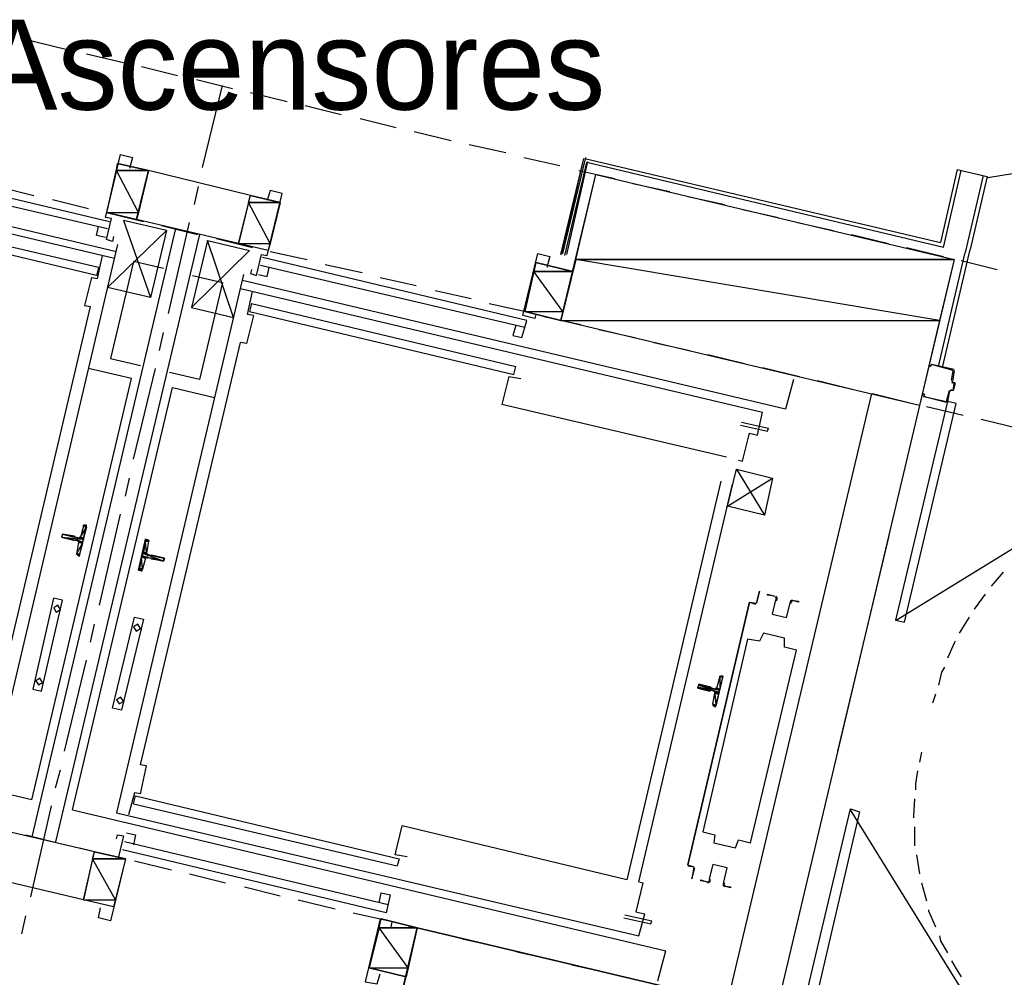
# Model space of a CAD drawing. Header units: feet. Extents: x -79 to 198, y -22 to 181.
# Tile 171 of 256: x 80 to 94, y 109 to 121. Entities that reach past the tile are written whole.
import ezdxf
from ezdxf.enums import TextEntityAlignment as Align

# ---------------------------------------------------------------- set-up
doc = ezdxf.new("R2010")
doc.units = ezdxf.units.FT
for name, color, linetype in [('A-LINEA', 7, 'CONTINUOUS'), ('A-LINEA-FINA', 9, 'CONTINUOUS'), ('A-MURO-CONCRETO', 8, 'CONTINUOUS'), ('A-NOMBRE-ESPACIO', 2, 'CONTINUOUS')]:
    doc.layers.add(name, color=color, linetype=linetype)

msp = doc.modelspace()

# ---------------------------------------------------------------- linework, layer by layer
at = {"layer": 'A-LINEA'}
for p, q in [((80.5333, 121.0978), (81.0267, 120.9778)), ((81.2667, 120.9244), (81.76, 120.8044)), ((82, 120.7511), (82.48, 120.6311)), ((82.7333, 120.5778), (83.2133, 120.4578)), ((82.8133, 119.4044), (83.08, 120.4978)), ((83.4533, 120.4044), (83.9467, 120.2844)), ((84.1867, 120.2311), (84.6667, 120.1111)), ((84.92, 120.0578), (85.4, 119.9378)), ((74.4133, 120.0044), (81.6667, 118.2844)), ((81.64, 118.1911), (74.6667, 119.8444)), ((85.64, 119.8844), (86.1333, 119.7644)), ((86.3733, 119.7111), (86.8667, 119.6044)), ((93.3023, 119.2716), (95.5646, 119.6422)), ((78.04, 119.5244), (81.5733, 118.6844)), ((87.1067, 119.5378), (87.5867, 119.4311)), ((87.6, 118.2444), (87.9067, 119.5244)), ((87.6133, 118.2444), (87.9067, 119.5244)), ((87.6267, 118.2578), (87.9333, 119.5378)), ((87.92, 119.5244), (92.6667, 118.4044)), ((78.0133, 119.4178), (81.5467, 118.5911)), ((81.68, 119.4578), (81.5333, 118.8044)), ((82.0933, 119.3644), (81.68, 119.4578)), ((87.6533, 118.2311), (87.9467, 119.4711)), ((87.6533, 118.2311), (87.9467, 119.4711)), ((87.68, 118.2444), (87.96, 119.4844)), ((92.7067, 118.3378), (87.9467, 119.4711)), ((92.8933, 119.3778), (92.6667, 118.4044)), ((92.8933, 119.3778), (93.2933, 119.2844)), ((81.9333, 118.7111), (82.0933, 119.3644)), ((83.4533, 119.0311), (82.0933, 119.3644)), ((87.84, 119.3644), (88.32, 119.2578)), ((92.7067, 118.3378), (92.9467, 119.3644)), ((93.24, 119.2978), (93, 118.2711)), ((93.2933, 119.2844), (93.0667, 118.3111)), ((80.08, 119.1511), (80.56, 119.0311)), ((82.7067, 118.9111), (82.76, 119.1511)), ((88.56, 119.1911), (89.0533, 119.0844)), ((83.2933, 118.3911), (83.4533, 119.0311)), ((83.8533, 118.9378), (83.4533, 119.0311)), ((89.2933, 119.0178), (89.7867, 118.9111)), ((81.4267, 118.0711), (77.8933, 118.8978)), ((80.8133, 118.9778), (81.2933, 118.8578)), ((81.4, 117.9644), (77.8667, 118.8044)), ((81.9333, 118.7111), (81.5333, 118.8044)), ((81.5333, 118.8044), (82.0267, 118.6844)), ((90.0267, 118.8444), (90.5067, 118.7378)), ((82.4533, 118.5911), (80.5333, 110.4711)), ((83.2933, 118.3911), (81.9333, 118.7111)), ((82.2667, 118.6311), (82.7467, 118.5111)), ((82.36, 117.4578), (82.64, 118.6711)), ((90.76, 118.6711), (91.24, 118.5644)), ((82.7733, 118.5111), (80.8533, 110.4044)), ((82.3333, 118.5644), (82.12, 117.6711)), ((83, 118.4578), (83.48, 118.3378)), ((91.48, 118.5111), (91.9733, 118.3911)), ((81.68, 118.3778), (79.9867, 111.1911)), ((82.88, 118.4311), (82.6667, 117.5378)), ((83.6933, 118.2978), (83.2933, 118.3911)), ((92.2133, 118.3378), (92.7067, 118.2178)), ((81.4133, 117.9244), (81.48, 118.2311)), ((87.1467, 117.3644), (83.6133, 118.2044)), ((83.72, 118.2844), (84.2133, 118.1778)), ((92.64, 116.7511), (93, 118.2711)), ((92.64, 116.7511), (93, 118.2711)), ((92.6933, 116.7378), (93.0667, 118.3111)), ((92.6933, 116.7378), (93.0667, 118.3111)), ((81.4267, 118.0711), (81.4, 117.9644)), ((87.12, 117.2711), (83.5867, 118.0978)), ((84.4533, 118.1111), (84.9467, 118.0044)), ((87.2667, 118.1378), (87.12, 117.4844)), ((92.9467, 118.1644), (93.4267, 118.0444)), ((81.3333, 117.9378), (81.24, 117.5644)), ((81.3333, 117.9378), (81.4133, 117.9244)), ((83.36, 117.9778), (81.6667, 110.7911)), ((85.1867, 117.9378), (85.6667, 117.8311)), ((82.12, 117.6711), (81.5467, 117.8044)), ((90.6, 116.1778), (83.3467, 117.8978)), ((83.32, 117.7911), (90.2933, 116.1378)), ((83.4133, 117.4444), (83.48, 117.7511)), ((85.92, 117.7644), (86.4, 117.6578)), ((79.9867, 111.9111), (81.32, 117.5511)), ((81.24, 117.5644), (81.32, 117.5511)), ((82.6667, 117.5378), (83.2267, 117.4044)), ((83.4667, 117.5911), (83.44, 117.4844)), ((83.4667, 117.5911), (87, 116.7511)), ((86.64, 117.5911), (87.1333, 117.4844)), ((83.4933, 117.4311), (83.4, 117.0578)), ((83.4933, 117.4311), (83.4133, 117.4444)), ((83.44, 117.4844), (86.9733, 116.6444)), ((87.3733, 117.4178), (87.8667, 117.3111)), ((87, 117.2978), (86.96, 117.1644)), ((82.24, 116.9644), (82.2933, 117.2044)), ((88.1067, 117.2444), (88.5867, 117.1378)), ((81.9867, 111.4311), (83.32, 117.0711)), ((83.4, 117.0578), (83.32, 117.0711)), ((88.84, 117.0711), (89.32, 116.9644)), ((89.56, 116.9111), (90.0533, 116.7911)), ((86.9733, 116.6444), (87, 116.7511)), ((81.8667, 116.5911), (81.2933, 116.7244)), ((81.8933, 115.5111), (82.1867, 116.7244)), ((86.9067, 116.6178), (86.8133, 116.2444)), ((86.9067, 116.6178), (87.0667, 116.5911)), ((90.2933, 116.7378), (90.7867, 116.6178)), ((92.84, 116.6978), (92.84, 116.6978)), ((80.5333, 110.9644), (81.8667, 116.5911)), ((90.7067, 116.5778), (90.6, 116.1778)), ((91.0267, 116.5644), (91.5067, 116.4444)), ((92.8139, 116.549), (92.8287, 116.525)), ((92.8267, 116.5378), (92.8667, 116.5378)), ((92.8533, 116.5244), (92.8533, 116.5244)), ((81.08, 110.8311), (82.4133, 116.4711)), ((82.4133, 116.4711), (82.9733, 116.3378)), ((91.7467, 116.3911), (89.8267, 108.2844)), ((91.76, 116.3911), (92.24, 116.2711)), ((92.7867, 116.4311), (92.76, 116.2844)), ((92.8113, 116.4306), (92.7872, 116.4157)), ((92.8, 116.4178), (92.8, 116.4178)), ((89.8133, 115.5378), (86.8133, 116.2444)), ((92.3867, 116.2311), (90.4667, 108.1244)), ((92.7467, 116.2844), (92.7467, 116.2844)), ((92.48, 116.2178), (92.9733, 116.0978)), ((90, 115.9644), (90.36, 115.8844)), ((90.0133, 116.0044), (90.3733, 115.9244)), ((93.2133, 116.0444), (93.7067, 115.9244)), ((90.0267, 115.4844), (90.12, 115.8578)), ((90.36, 115.8844), (90.3733, 115.9244)), ((92.0775, 113.3648), (95.6926, 115.5856)), ((89.9733, 115.4978), (90.0267, 115.4844)), ((89.9467, 115.3778), (90.32, 114.7644)), ((81.7867, 115.0178), (81.84, 115.2578)), ((89.7333, 115.2178), (88.48, 109.8978)), ((88.64, 109.8711), (89.8933, 115.1778)), ((81.44, 113.5644), (81.72, 114.7778)), ((81.2267, 114.6178), (81.1867, 114.4711)), ((81.2513, 114.6306), (81.2276, 114.617)), ((81.1067, 114.4711), (81.1067, 114.4844)), ((81.16, 114.4044), (81.1333, 114.2444)), ((82.0933, 114.4178), (82.0667, 114.2578)), ((82.1064, 114.4079), (82.0913, 114.4306)), ((91.9733, 114.4711), (91.2933, 111.6178)), ((81.1469, 114.241), (81.1621, 114.2183)), ((82.0533, 114.1911), (82.0133, 114.0444)), ((81.9887, 114.0183), (82.0124, 114.0318)), ((93.5067, 114.0044), (93.3467, 113.8178)), ((89.2933, 110.0978), (90.12, 113.6044)), ((90.12, 113.6044), (90.2, 113.5778)), ((93.2667, 113.7111), (93.12, 113.5111)), ((90.12, 113.5911), (90.12, 113.5911)), ((90.12, 113.5911), (90.12, 113.5911)), ((93.0533, 113.4044), (92.92, 113.1911)), ((81.32, 113.0711), (81.3733, 113.3111)), ((80.5333, 110.9644), (72.6133, 112.8311)), ((80.9733, 111.6178), (81.2667, 112.8311)), ((89.68, 112.4578), (89.72, 112.6044)), ((89.7446, 112.6172), (89.7209, 112.6037)), ((89.5867, 112.4178), (89.5867, 112.4178)), ((89.6, 112.4578), (89.6533, 112.4444)), ((89.64, 112.4178), (89.6, 112.4311)), ((89.6, 112.4178), (89.6, 112.4178)), ((89.6133, 112.4711), (89.6133, 112.4711)), ((89.6267, 112.2444), (89.6533, 112.3911)), ((92.6, 112.3778), (92.56, 112.2578)), ((89.6403, 112.2277), (89.6554, 112.205)), ((92.4133, 111.6044), (92.3867, 111.4711)), ((80.8533, 111.1244), (80.92, 111.3644)), ((81.9067, 111.0578), (81.8267, 110.7644)), ((81.8933, 110.9111), (81.92, 111.0178)), ((81.9867, 111.0444), (81.9067, 111.0578)), ((81.92, 111.0178), (85.44, 110.1778)), ((80.52, 109.6711), (80.8, 110.8844)), ((81.8933, 110.9111), (85.4133, 110.0844)), ((81.08, 110.8311), (89, 108.9511)), ((81.6667, 110.7911), (88.64, 109.1511)), ((93.7059, 107.2256), (91.4691, 110.8307)), ((81.3733, 110.2711), (80.0133, 110.5911)), ((88.48, 109.8978), (85.48, 110.6178)), ((92.32, 110.6044), (92.32, 110.3511)), ((80.4533, 110.4978), (80.9333, 110.3778)), ((81.1733, 110.3244), (81.6667, 110.2044)), ((85.2933, 109.5644), (81.7733, 110.4044)), ((81.2267, 109.6311), (81.3733, 110.2711)), ((81.7867, 110.1778), (81.3733, 110.2711)), ((81.7867, 110.1778), (81.6267, 109.5378)), ((85.2667, 109.4578), (81.7467, 110.2978)), ((85.44, 110.1778), (85.4133, 110.0844)), ((92.3467, 110.2311), (92.3867, 109.9778)), ((81.9067, 110.1511), (82.4, 110.0311)), ((81.2267, 109.6311), (79.8667, 109.9511)), ((82.64, 109.9778), (83.12, 109.8578)), ((83.3733, 109.8044), (83.8533, 109.6844)), ((92.4133, 109.8578), (92.48, 109.6178)), ((85.1733, 109.5911), (85.2, 109.7244)), ((81.6267, 109.5378), (81.2267, 109.6311)), ((84.0933, 109.6311), (84.5867, 109.5111)), ((80.4, 109.1778), (80.4533, 109.4178)), ((84.8267, 109.4578), (85.3067, 109.3511)), ((88.4533, 109.4311), (88.8133, 109.3511)), ((88.64, 109.1511), (88.72, 109.4444)), ((85.56, 109.2844), (86.04, 109.1778)), ((86.28, 109.1111), (86.7733, 109.0044)), ((87.0133, 108.9378), (87.5067, 108.8311)), ((88.8933, 108.5511), (89, 108.9511)), ((87.7467, 108.7644), (88.2267, 108.6578))]:
    msp.add_line(p, q, dxfattribs=at)
for points in [[(81.6267, 118.4844), (81.6133, 118.4178), (81.5333, 118.4444), (81.6, 118.7244), (81.52, 118.7378), (81.72, 119.5778), (81.88, 119.5378), (81.84, 119.3911)], [(92.3867, 116.2311), (87.6, 117.3644), (88.0667, 119.3111), (92.8533, 118.1778), (92.3867, 116.2311)], [(83.4667, 118.0444), (83.4533, 117.9911), (83.5333, 117.9644), (83.6, 118.2444), (83.68, 118.2311), (83.88, 119.0578), (83.72, 119.0978), (83.68, 118.9644)], [(81.52, 118.4711), (81.4, 118.4978), (81.4267, 118.6178)], [(81.5467, 117.8044), (82.3333, 118.5644), (81.76, 118.6978), (82.12, 117.6711)], [(83.2267, 117.4044), (82.88, 118.4311), (83.44, 118.2978), (82.6667, 117.5378)], [(87.2667, 117.4444), (87.2533, 117.3911), (87.0933, 117.4311), (87.2933, 118.2578), (87.4533, 118.2178), (87.4133, 118.0711)], [(82.2933, 118.0578), (81.8933, 118.1511), (81.5867, 116.8578), (81.9867, 116.7644)], [(83.56, 117.9778), (83.68, 117.9511), (83.7067, 118.0711)], [(87.12, 117.4844), (87.6, 117.3644), (87.76, 118.0178), (87.2667, 118.1378)], [(82.68, 117.9644), (83.08, 117.8711), (82.7733, 116.5778), (82.3733, 116.6711)], [(86.96, 117.1644), (87.08, 117.1378), (87.12, 117.2711), (87.1467, 117.3644)], [(92.8133, 116.5644), (92.84, 116.6978), (92.5467, 116.7778), (92.5333, 116.7511), (92.52, 116.7511), (92.5333, 116.7778)], [(92.8533, 116.7111), (92.5467, 116.7778), (92.5467, 116.7778)], [(92.8533, 116.6978), (92.8267, 116.5511), (92.8267, 116.5511)], [(92.8, 116.4444), (92.84, 116.4311), (92.8533, 116.5244), (92.8267, 116.5378)], [(92.8667, 116.5244), (92.84, 116.4311), (92.84, 116.4311), (92.8, 116.4311)], [(92.4267, 116.3644), (92.44, 116.3911), (92.4533, 116.3778), (92.44, 116.3511), (92.7467, 116.2844), (92.7867, 116.4311)], [(92.76, 116.2844), (92.0667, 113.3644), (92.1867, 113.3378), (92.88, 116.2578), (92.76, 116.2844)], [(92.7467, 116.2711), (92.44, 116.3511), (92.44, 116.3511)], [(90.12, 115.8578), (90.2267, 115.8311), (90.2933, 116.1378)], [(89.8267, 114.8844), (90.4267, 115.2578), (90.32, 114.7644), (89.8267, 114.8844), (89.9467, 115.3778), (90.4267, 115.2578)], [(81.16, 114.2311), (81.1733, 114.2178), (81.2667, 114.6311), (81.2533, 114.6311)], [(81.1067, 114.4844), (80.9467, 114.5111), (80.9333, 114.4711), (81.0933, 114.4311)], [(81.1467, 114.4311), (81.1067, 114.4311), (81.1067, 114.4311)], [(81.16, 114.4578), (81.12, 114.4711), (81.12, 114.4711)], [(81.1728, 114.3932), (81.1704, 114.4083), (81.1579, 114.4172)], [(81.1621, 114.445), (81.1772, 114.4474), (81.1861, 114.4598)], [(81.9867, 114.0311), (81.96, 114.0311), (82.0533, 114.4444), (82.08, 114.4311)], [(82.0805, 114.2557), (82.083, 114.2406), (82.0954, 114.2316)], [(82.0913, 114.2039), (82.0762, 114.2015), (82.0672, 114.189)], [(82.08, 114.2311), (82.1333, 114.2311), (82.1333, 114.2311), (82.1333, 114.2311)], [(82.08, 114.2044), (82.12, 114.1911), (82.12, 114.1911)], [(82.1333, 114.2311), (82.3067, 114.1911), (82.2933, 114.1511), (82.1333, 114.1778), (82.1333, 114.1911)], [(90.12, 113.6044), (90.2133, 113.5911), (90.2533, 113.7511), (90.2133, 113.5911), (90.2133, 113.5911)], [(80.5467, 112.4444), (80.6667, 112.4178), (80.9467, 113.6311), (80.8267, 113.6578), (80.5467, 112.4444)], [(90.12, 113.6044), (89.2933, 110.0978), (89.2933, 110.0978)], [(90.4533, 113.6844), (90.36, 113.6978), (90.36, 113.7111), (90.4533, 113.6844)], [(90.4664, 113.6369), (90.4209, 113.4442), (90.6135, 113.3986), (90.6592, 113.5913)], [(90.4664, 113.6369), (90.4209, 113.4442), (90.6135, 113.3986), (90.6592, 113.5913)], [(90.4706, 113.6342), (90.4797, 113.6543), (90.4648, 113.6705)], [(90.4777, 113.6228), (90.4929, 113.6564), (90.468, 113.6835)], [(90.694, 113.6303), (90.6596, 113.6172), (90.6582, 113.5804)], [(90.6911, 113.6173), (90.6704, 113.6095), (90.6696, 113.5874)], [(90.68, 113.6311), (90.7733, 113.6178), (90.7733, 113.6044), (90.68, 113.6311)], [(80.8626, 113.4724), (80.9187, 113.507), (80.8841, 113.5632), (80.8279, 113.5285), (80.8626, 113.4724)], [(81.7333, 112.1644), (81.6133, 112.1911), (81.9067, 113.4044), (82.0267, 113.3778), (81.7333, 112.1644)], [(81.9293, 113.219), (81.9854, 113.2537), (81.9507, 113.3099), (81.8946, 113.2752), (81.9293, 113.219)], [(90.1333, 110.3911), (90.7467, 112.9644), (90.5867, 113.0044), (90.5867, 113.1244), (90.3067, 113.1911), (90.2533, 113.0844), (90.0933, 113.1111), (89.4933, 110.5378), (89.6533, 110.4978), (89.64, 110.3911), (89.9333, 110.3244), (89.9733, 110.4311), (90.1333, 110.3911)], [(92.8667, 113.0844), (92.8533, 113.0578), (92.76, 112.8578)], [(92.72, 112.7378), (92.68, 112.6711), (92.64, 112.4978)], [(80.6226, 112.499), (80.6787, 112.5337), (80.6441, 112.5899), (80.5879, 112.5552), (80.6226, 112.499)], [(89.7467, 112.6178), (89.76, 112.6178), (89.6667, 112.2178), (89.6533, 112.2178)], [(89.5867, 112.4178), (89.4267, 112.4578), (89.44, 112.5111), (89.6, 112.4711)], [(89.6554, 112.445), (89.6705, 112.4474), (89.6795, 112.4598)], [(81.7026, 112.2457), (81.7587, 112.2804), (81.7241, 112.3365), (81.6679, 112.3019), (81.7026, 112.2457)], [(89.6661, 112.3798), (89.6637, 112.395), (89.6513, 112.4039)], [(81.9867, 111.0444), (82.0667, 111.4178), (81.9867, 111.4311)], [(92.36, 111.3511), (92.3333, 111.1778), (92.3333, 111.0978)], [(92.32, 110.9778), (92.3067, 110.7511), (92.3067, 110.7244)], [(90.7733, 107.9244), (91.4667, 110.8444), (91.5867, 110.8044), (90.9067, 107.8844), (90.7733, 107.9244)], [(85.5467, 110.2044), (85.3867, 110.2311), (85.48, 110.6178)], [(81.6667, 110.4444), (81.68, 110.4978), (81.76, 110.4844), (81.6933, 110.2044), (81.7867, 110.1778), (81.5867, 109.3511), (81.4267, 109.3911), (81.4533, 109.5244)], [(81.8, 110.5244), (81.92, 110.4978), (81.8933, 110.3644)], [(89.2933, 110.0978), (89.3733, 110.0711), (89.3733, 110.0711)], [(89.2933, 110.0844), (89.3733, 110.0711), (89.3467, 109.9111), (89.3867, 110.0578)], [(89.7736, 109.8654), (89.8191, 110.058), (89.6265, 110.1036), (89.5808, 109.911)], [(89.7736, 109.8654), (89.8191, 110.058), (89.6265, 110.1036), (89.5808, 109.911)], [(88.64, 109.8711), (88.6933, 109.8578), (88.6, 109.4711), (88.72, 109.4444)], [(89.5467, 109.8711), (89.4667, 109.8844), (89.4667, 109.8978), (89.5467, 109.8711)], [(89.5593, 109.8586), (89.5937, 109.8717), (89.5951, 109.9085)], [(89.5623, 109.8716), (89.5829, 109.8794), (89.5838, 109.9015)], [(89.7757, 109.8661), (89.7604, 109.8325), (89.7853, 109.8054)], [(89.7733, 109.8178), (89.8667, 109.8044), (89.8667, 109.7911), (89.7733, 109.8178)], [(89.7827, 109.8547), (89.7736, 109.8346), (89.7885, 109.8184)], [(85.2, 109.7244), (85.32, 109.6978), (85.2667, 109.4578)], [(88.44, 109.3911), (88.8, 109.3111), (88.8133, 109.3511)], [(92.5067, 109.4978), (92.5067, 109.4844), (92.6, 109.2711)], [(85.3333, 109.2711), (85.3467, 109.3378), (85.1867, 109.3778), (84.9867, 108.5378), (85.1467, 108.5111), (85.1867, 108.6444)], [(85.04, 108.7244), (85.5333, 108.6044), (85.68, 109.2578), (85.2, 109.3778)], [(90.0133, 106.1778), (90.4667, 108.1244), (85.68, 109.2578), (85.2267, 107.3111), (90.0133, 106.1778)], [(92.6533, 109.1511), (92.6667, 109.0844), (92.76, 108.9244)], [(92.8133, 108.8178), (92.88, 108.7111), (92.9467, 108.6044)]]:
    msp.add_lwpolyline(points, dxfattribs=at)
at = {"layer": 'A-LINEA-FINA'}
for p, q in [((81.2667, 114.6178), (81.2267, 114.6311)), ((81.2667, 114.6178), (81.2267, 114.6178)), ((81.2667, 114.6178), (81.24, 114.6311)), ((81.2667, 114.6311), (81.24, 114.6311)), ((81.2667, 114.6311), (81.2533, 114.6311)), ((81.0933, 114.4311), (80.9333, 114.4711)), ((81.1067, 114.4311), (80.9333, 114.4711)), ((81.1067, 114.4711), (80.9467, 114.5111)), ((81.1067, 114.4711), (80.9467, 114.5111)), ((81.2133, 114.4044), (81.1467, 114.4178)), ((81.2267, 114.4444), (81.16, 114.4578)), ((81.2133, 114.4044), (81.16, 114.4178)), ((81.2133, 114.3911), (81.16, 114.4044)), ((82.0533, 114.4444), (82.0933, 114.4311)), ((82.0533, 114.4444), (82.08, 114.4311)), ((82.0533, 114.4311), (82.0933, 114.4178)), ((82.0133, 114.2711), (82.0667, 114.2578)), ((82.0133, 114.2578), (82.08, 114.2311)), ((82.0133, 114.2578), (82.08, 114.2444)), ((81.1733, 114.2178), (81.1467, 114.2311)), ((81.1733, 114.2311), (81.1467, 114.2311)), ((81.1733, 114.2178), (81.16, 114.2311)), ((82, 114.2178), (82.0533, 114.2044)), ((82, 114.2044), (82.0533, 114.1911)), ((82.0133, 114.2178), (82.0667, 114.2044)), ((82.1333, 114.2311), (82.2933, 114.1911)), ((82.1333, 114.2311), (82.2933, 114.1911)), ((82.1333, 114.2311), (82.3067, 114.1911)), ((82.1333, 114.1911), (82.2933, 114.1511)), ((81.96, 114.0444), (82, 114.0311)), ((81.96, 114.0311), (81.9867, 114.0311)), ((89.76, 112.6044), (89.72, 112.6178)), ((89.76, 112.6044), (89.72, 112.6178)), ((89.76, 112.6178), (89.7333, 112.6178)), ((89.76, 112.6178), (89.7333, 112.6178)), ((89.76, 112.6178), (89.7467, 112.6178)), ((89.5867, 112.4311), (89.4267, 112.4711)), ((89.5867, 112.4178), (89.4267, 112.4578)), ((89.6, 112.4711), (89.44, 112.5111)), ((89.6, 112.4578), (89.44, 112.4978)), ((89.7067, 112.4044), (89.64, 112.4178)), ((89.7067, 112.3911), (89.6533, 112.4178)), ((89.72, 112.4444), (89.6667, 112.4578)), ((89.72, 112.4311), (89.6667, 112.4444)), ((89.7067, 112.3778), (89.6533, 112.3911)), ((89.6667, 112.2178), (89.6267, 112.2311)), ((89.6667, 112.2178), (89.64, 112.2311)), ((89.6667, 112.2178), (89.64, 112.2178)), ((89.6667, 112.2178), (89.64, 112.2178))]:
    msp.add_line(p, q, dxfattribs=at)
for points in [[(81.1867, 114.4711), (81.2667, 114.6044), (81.2267, 114.6178), (81.1867, 114.4711), (81.1867, 114.4711)], [(81.2267, 114.4578), (81.1867, 114.4711), (81.2667, 114.6044), (81.2267, 114.4578)], [(81.2267, 114.6311), (81.2667, 114.6178), (81.2267, 114.6178), (81.2267, 114.6311)], [(81.2267, 114.6311), (81.2667, 114.6178), (81.24, 114.6311), (81.2267, 114.6311)], [(81.2267, 114.6178), (81.2667, 114.6178), (81.2667, 114.6178), (81.2267, 114.6178)], [(81.2667, 114.6178), (81.2667, 114.6178), (81.2267, 114.6178), (81.2667, 114.6178)], [(81.2667, 114.6178), (81.2267, 114.6178), (81.2667, 114.6044), (81.2667, 114.6178), (81.2667, 114.6178)], [(81.2267, 114.6178), (81.2667, 114.6178), (81.2667, 114.6178), (81.2267, 114.6178), (81.2267, 114.6178)], [(81.24, 114.6311), (81.2667, 114.6178), (81.2667, 114.6178), (81.24, 114.6311), (81.24, 114.6311)], [(81.2667, 114.6311), (81.2667, 114.6311), (81.24, 114.6311), (81.2667, 114.6311)], [(81.2667, 114.6311), (81.24, 114.6311), (81.2667, 114.6178), (81.2667, 114.6311), (81.2667, 114.6311)], [(81.24, 114.6311), (81.2667, 114.6311), (81.2533, 114.6311), (81.24, 114.6311)], [(81.2533, 114.6311), (81.2667, 114.6311), (81.2667, 114.6311), (81.2533, 114.6311), (81.2533, 114.6311)], [(80.9333, 114.4711), (81.2267, 114.4444), (80.9467, 114.5111), (80.9333, 114.4711), (80.9333, 114.4711)], [(80.9333, 114.4711), (81.0933, 114.4311), (81.0933, 114.4311), (80.9333, 114.4711)], [(81.0933, 114.4311), (81.0933, 114.4311), (80.9333, 114.4711), (81.0933, 114.4311), (81.0933, 114.4311)], [(80.9333, 114.4711), (81.0933, 114.4311), (81.0933, 114.4311), (80.9333, 114.4711)], [(81.0933, 114.4311), (81.0933, 114.4311), (80.9333, 114.4711), (81.0933, 114.4311)], [(80.9333, 114.4711), (81.0933, 114.4311), (81.0933, 114.4311), (80.9333, 114.4711), (80.9333, 114.4711)], [(80.9333, 114.4711), (81.0933, 114.4311), (81.0933, 114.4311), (80.9333, 114.4711)], [(81.0933, 114.4311), (81.0933, 114.4311), (80.9333, 114.4711), (81.0933, 114.4311), (81.0933, 114.4311)], [(80.9333, 114.4711), (81.1067, 114.4311), (81.1067, 114.4311), (80.9333, 114.4711)], [(81.1067, 114.4311), (81.1067, 114.4311), (80.9333, 114.4711), (81.1067, 114.4311)], [(81.1067, 114.4311), (80.9333, 114.4711), (81.0933, 114.4311), (81.1067, 114.4311), (81.1067, 114.4311)], [(80.9333, 114.4711), (81.1067, 114.4311), (81.1067, 114.4311), (80.9333, 114.4711)], [(81.1067, 114.4311), (81.1067, 114.4311), (80.9333, 114.4711), (81.1067, 114.4311), (81.1067, 114.4311)], [(80.9333, 114.4711), (81.1067, 114.4311), (81.1067, 114.4311), (80.9333, 114.4711)], [(81.1067, 114.4311), (81.1067, 114.4311), (80.9333, 114.4711), (81.1067, 114.4311), (81.1067, 114.4311)], [(80.9333, 114.4711), (81.1067, 114.4311), (81.1067, 114.4311), (80.9333, 114.4711)], [(81.1067, 114.4311), (81.1067, 114.4311), (80.9333, 114.4711), (81.1067, 114.4311), (81.1067, 114.4311)], [(81.2133, 114.4044), (80.9333, 114.4711), (81.2267, 114.4444), (81.2133, 114.4044)], [(81.1067, 114.4711), (81.1067, 114.4711), (80.9467, 114.5111), (81.1067, 114.4711)], [(81.1067, 114.4711), (80.9467, 114.5111), (81.12, 114.4711), (81.1067, 114.4711), (81.1067, 114.4711)], [(80.9467, 114.5111), (81.1067, 114.4711), (81.1067, 114.4711), (80.9467, 114.5111)], [(81.1067, 114.4711), (81.1067, 114.4711), (80.9467, 114.5111), (81.1067, 114.4711), (81.1067, 114.4711)], [(80.9467, 114.5111), (81.1067, 114.4711), (81.1067, 114.4711), (80.9467, 114.5111)], [(81.1067, 114.4711), (81.1067, 114.4711), (80.9467, 114.5111), (81.1067, 114.4711)], [(80.9467, 114.5111), (81.1067, 114.4711), (81.1067, 114.4711), (80.9467, 114.5111), (80.9467, 114.5111)], [(80.9467, 114.5111), (81.1067, 114.4711), (81.1067, 114.4711), (80.9467, 114.5111)], [(81.1067, 114.4711), (81.1067, 114.4711), (80.9467, 114.5111), (81.1067, 114.4711), (81.1067, 114.4711)], [(80.9467, 114.5111), (81.1067, 114.4711), (81.1067, 114.4711), (80.9467, 114.5111)], [(81.1067, 114.4711), (81.1067, 114.4711), (80.9467, 114.5111), (81.1067, 114.4711)], [(80.9467, 114.5111), (81.1067, 114.4711), (81.1067, 114.4711), (80.9467, 114.5111), (80.9467, 114.5111)], [(80.9467, 114.5111), (81.1067, 114.4711), (81.1067, 114.4711), (80.9467, 114.5111)], [(81.1067, 114.4711), (81.1067, 114.4711), (80.9467, 114.5111), (81.1067, 114.4711), (81.1067, 114.4711)], [(81.1067, 114.4844), (81.1067, 114.4844), (80.9467, 114.5111), (81.1067, 114.4844)], [(81.1067, 114.4844), (80.9467, 114.5111), (81.1067, 114.4711), (81.1067, 114.4844), (81.1067, 114.4844)], [(81.1333, 114.2444), (81.2133, 114.3911), (81.16, 114.4044), (81.1333, 114.2444)], [(81.1733, 114.2444), (81.1333, 114.2444), (81.2133, 114.3911), (81.1733, 114.2444)], [(81.1467, 114.4178), (81.2133, 114.4044), (81.1467, 114.4311), (81.1467, 114.4178), (81.1467, 114.4178)], [(81.16, 114.4178), (81.2133, 114.4044), (81.1467, 114.4178), (81.16, 114.4178), (81.16, 114.4178)], [(81.16, 114.4578), (81.2267, 114.4444), (81.2267, 114.4444), (81.16, 114.4578)], [(81.2267, 114.4444), (81.2267, 114.4444), (81.16, 114.4578), (81.2267, 114.4444), (81.2267, 114.4444)], [(81.16, 114.4578), (81.2267, 114.4444), (81.2267, 114.4444), (81.16, 114.4578)], [(81.2267, 114.4444), (81.2267, 114.4444), (81.16, 114.4578), (81.2267, 114.4444), (81.2267, 114.4444)], [(81.16, 114.4578), (81.2267, 114.4444), (81.1733, 114.4578), (81.16, 114.4578), (81.16, 114.4578)], [(81.16, 114.4044), (81.2133, 114.4044), (81.16, 114.4178), (81.16, 114.4044), (81.16, 114.4044)], [(81.16, 114.4178), (81.2133, 114.4044), (81.2133, 114.4044), (81.16, 114.4178)], [(81.2133, 114.4044), (81.2133, 114.4044), (81.16, 114.4178), (81.2133, 114.4044), (81.2133, 114.4044)], [(81.16, 114.4178), (81.2133, 114.4044), (81.2133, 114.4044), (81.16, 114.4178)], [(81.2133, 114.4044), (81.2133, 114.4044), (81.16, 114.4178), (81.2133, 114.4044), (81.2133, 114.4044)], [(81.16, 114.4178), (81.2133, 114.4044), (81.2133, 114.4044), (81.16, 114.4178)], [(81.2133, 114.4044), (81.2133, 114.4044), (81.16, 114.4178), (81.2133, 114.4044), (81.2133, 114.4044)], [(81.16, 114.4178), (81.2133, 114.4044), (81.2133, 114.4044), (81.16, 114.4178)], [(81.2133, 114.4044), (81.2133, 114.4044), (81.16, 114.4178), (81.2133, 114.4044), (81.2133, 114.4044)], [(81.16, 114.4044), (81.2133, 114.3911), (81.2133, 114.3911), (81.16, 114.4044)], [(81.2133, 114.3911), (81.2133, 114.3911), (81.16, 114.4044), (81.2133, 114.3911)], [(81.2133, 114.3911), (81.16, 114.4044), (81.2133, 114.3911), (81.2133, 114.3911), (81.2133, 114.3911)], [(81.2133, 114.3911), (81.16, 114.4044), (81.2133, 114.4044), (81.2133, 114.3911)], [(81.1733, 114.4578), (81.2267, 114.4578), (81.1733, 114.4711), (81.1733, 114.4578)], [(81.2267, 114.4578), (81.1733, 114.4711), (81.1867, 114.4711), (81.2267, 114.4578), (81.2267, 114.4578)], [(81.1733, 114.4711), (81.2267, 114.4578), (81.2267, 114.4578), (81.1733, 114.4711)], [(81.1733, 114.4578), (81.2267, 114.4444), (81.2267, 114.4444), (81.1733, 114.4578)], [(81.2267, 114.4444), (81.2267, 114.4444), (81.1733, 114.4578), (81.2267, 114.4444), (81.2267, 114.4444)], [(81.1733, 114.4578), (81.2267, 114.4444), (81.2267, 114.4444), (81.1733, 114.4578)], [(81.2267, 114.4444), (81.2267, 114.4444), (81.1733, 114.4578), (81.2267, 114.4444), (81.2267, 114.4444)], [(81.1733, 114.4578), (81.2267, 114.4444), (81.2267, 114.4444), (81.1733, 114.4578)], [(81.2267, 114.4444), (81.2267, 114.4444), (81.1733, 114.4578), (81.2267, 114.4444), (81.2267, 114.4444)], [(81.2267, 114.4444), (81.1733, 114.4578), (81.2267, 114.4578), (81.2267, 114.4444)], [(81.2267, 114.4578), (81.2267, 114.4578), (81.1867, 114.4711), (81.2267, 114.4578)], [(81.2267, 114.4578), (81.1867, 114.4711), (81.2267, 114.4578), (81.2267, 114.4578), (81.2267, 114.4578)], [(82.0267, 114.2711), (82.0667, 114.2578), (82.0533, 114.4178), (82.0267, 114.2711)], [(82.0533, 114.4444), (82.0533, 114.4444), (82.0933, 114.4311), (82.0533, 114.4444)], [(82.0533, 114.4444), (82.0933, 114.4311), (82.0533, 114.4311), (82.0533, 114.4444), (82.0533, 114.4444)], [(82.0933, 114.4311), (82.0533, 114.4444), (82.08, 114.4311), (82.0933, 114.4311)], [(82.08, 114.4311), (82.0533, 114.4444), (82.0533, 114.4444), (82.08, 114.4311), (82.08, 114.4311)], [(82.0933, 114.4311), (82.0933, 114.4178), (82.0533, 114.4311), (82.0933, 114.4311)], [(82.0933, 114.4178), (82.0533, 114.4311), (82.0533, 114.4311), (82.0933, 114.4178)], [(82.0533, 114.4311), (82.0533, 114.4311), (82.0933, 114.4178), (82.0533, 114.4311)], [(82.0933, 114.4178), (82.0533, 114.4311), (82.0533, 114.4311), (82.0933, 114.4178)], [(82.0533, 114.4311), (82.0533, 114.4311), (82.0933, 114.4178), (82.0533, 114.4311)], [(82.0533, 114.4311), (82.0933, 114.4178), (82.0533, 114.4178), (82.0533, 114.4311), (82.0533, 114.4311)], [(82.0933, 114.4178), (82.0533, 114.4311), (82.0533, 114.4311), (82.0933, 114.4178)], [(82.0533, 114.4311), (82.0533, 114.4311), (82.0933, 114.4311), (82.0533, 114.4311)], [(82.0533, 114.4311), (82.0933, 114.4311), (82.0533, 114.4311), (82.0533, 114.4311), (82.0533, 114.4311)], [(82.0667, 114.2578), (82.0533, 114.4178), (82.0933, 114.4178), (82.0667, 114.2578), (82.0667, 114.2578)], [(82.0133, 114.2578), (82.0667, 114.2444), (82.0133, 114.2711), (82.0133, 114.2578)], [(82.0667, 114.2444), (82.0133, 114.2711), (82.0667, 114.2578), (82.0667, 114.2444)], [(82.0667, 114.2578), (82.0133, 114.2711), (82.0133, 114.2711), (82.0667, 114.2578), (82.0667, 114.2578)], [(82.0267, 114.2711), (82.0667, 114.2578), (82.0133, 114.2711), (82.0267, 114.2711), (82.0267, 114.2711)], [(82.0133, 114.2178), (82.2933, 114.1511), (82.0133, 114.2578), (82.0133, 114.2178)], [(82.2933, 114.1511), (82.0133, 114.2578), (82.2933, 114.1911), (82.2933, 114.1511), (82.2933, 114.1511)], [(82.08, 114.2311), (82.0133, 114.2578), (82.0133, 114.2578), (82.08, 114.2311)], [(82.0133, 114.2578), (82.0133, 114.2578), (82.08, 114.2311), (82.0133, 114.2578), (82.0133, 114.2578)], [(82.08, 114.2311), (82.0133, 114.2578), (82.08, 114.2444), (82.08, 114.2311), (82.08, 114.2311)], [(82.08, 114.2444), (82.0133, 114.2578), (82.0133, 114.2578), (82.08, 114.2444)], [(82.0133, 114.2578), (82.0133, 114.2578), (82.08, 114.2444), (82.0133, 114.2578), (82.0133, 114.2578)], [(82.08, 114.2444), (82.0133, 114.2578), (82.0133, 114.2578), (82.08, 114.2444)], [(82.0133, 114.2578), (82.0133, 114.2578), (82.08, 114.2444), (82.0133, 114.2578), (82.0133, 114.2578)], [(82.08, 114.2444), (82.0133, 114.2578), (82.0667, 114.2444), (82.08, 114.2444), (82.08, 114.2444)], [(82.0667, 114.2444), (82.0133, 114.2578), (82.0133, 114.2578), (82.0667, 114.2444)], [(82.0133, 114.2578), (82.0133, 114.2578), (82.0667, 114.2444), (82.0133, 114.2578), (82.0133, 114.2578)], [(82.0267, 114.2711), (82.0267, 114.2711), (82.0667, 114.2578), (82.0267, 114.2711)], [(81.1733, 114.2311), (81.1467, 114.2444), (81.1333, 114.2444), (81.1733, 114.2311), (81.1733, 114.2311)], [(81.1733, 114.2311), (81.1733, 114.2311), (81.1333, 114.2444), (81.1733, 114.2311)], [(81.1733, 114.2311), (81.1333, 114.2444), (81.1733, 114.2311), (81.1733, 114.2311), (81.1733, 114.2311)], [(81.1733, 114.2444), (81.1733, 114.2444), (81.1333, 114.2444), (81.1733, 114.2444)], [(81.1733, 114.2444), (81.1333, 114.2444), (81.1733, 114.2311), (81.1733, 114.2444), (81.1733, 114.2444)], [(81.1467, 114.2311), (81.1733, 114.2311), (81.1467, 114.2444), (81.1467, 114.2311)], [(81.1467, 114.2444), (81.1733, 114.2311), (81.1733, 114.2311), (81.1467, 114.2444)], [(81.16, 114.2311), (81.1733, 114.2178), (81.1467, 114.2311), (81.16, 114.2311)], [(81.1467, 114.2311), (81.1733, 114.2178), (81.1733, 114.2178), (81.1467, 114.2311)], [(81.1733, 114.2178), (81.1733, 114.2178), (81.1467, 114.2311), (81.1733, 114.2178)], [(81.1733, 114.2178), (81.1467, 114.2311), (81.1733, 114.2178), (81.1733, 114.2178), (81.1733, 114.2178)], [(81.1733, 114.2311), (81.1733, 114.2311), (81.1467, 114.2311), (81.1733, 114.2311)], [(81.1733, 114.2311), (81.1467, 114.2311), (81.1733, 114.2178), (81.1733, 114.2311), (81.1733, 114.2311)], [(81.9733, 114.0578), (82.0133, 114.0444), (82, 114.2044), (81.9733, 114.0578)], [(82, 114.2044), (82.0533, 114.1911), (82, 114.2178), (82, 114.2044)], [(82.0533, 114.1911), (82, 114.2178), (82.0533, 114.2044), (82.0533, 114.1911), (82.0533, 114.1911)], [(82.0533, 114.2044), (82, 114.2178), (82.0667, 114.2044), (82.0533, 114.2044), (82.0533, 114.2044)], [(82.0133, 114.2178), (82.0667, 114.2044), (82, 114.2178), (82.0133, 114.2178), (82.0133, 114.2178)], [(82.0133, 114.0444), (82, 114.2044), (82.0533, 114.1911), (82.0133, 114.0444)], [(82.0533, 114.1911), (82, 114.2044), (82, 114.2044), (82.0533, 114.1911)], [(82, 114.2044), (82, 114.2044), (82.0533, 114.1911), (82, 114.2044)], [(82, 114.2044), (82.0533, 114.1911), (82, 114.2044), (82, 114.2044), (82, 114.2044)], [(82.0133, 114.2178), (82.0133, 114.2178), (82.0667, 114.2044), (82.0133, 114.2178)], [(82.0667, 114.2044), (82.0133, 114.2178), (82.0133, 114.2178), (82.0667, 114.2044)], [(82.0133, 114.2178), (82.0133, 114.2178), (82.0667, 114.2044), (82.0133, 114.2178), (82.0133, 114.2178)], [(82.0667, 114.2044), (82.0133, 114.2178), (82.0133, 114.2178), (82.0667, 114.2044)], [(82.0133, 114.2178), (82.0133, 114.2178), (82.0667, 114.2044), (82.0133, 114.2178), (82.0133, 114.2178)], [(82.0667, 114.2044), (82.0133, 114.2178), (82.08, 114.2044), (82.0667, 114.2044), (82.0667, 114.2044)], [(82.08, 114.2044), (82.0133, 114.2178), (82.0133, 114.2178), (82.08, 114.2044)], [(82.0133, 114.2178), (82.0133, 114.2178), (82.08, 114.2044), (82.0133, 114.2178), (82.0133, 114.2178)], [(82.12, 114.1911), (82.12, 114.1911), (82.2933, 114.1511), (82.12, 114.1911)], [(82.12, 114.1911), (82.2933, 114.1511), (82.1333, 114.1911), (82.12, 114.1911), (82.12, 114.1911)], [(82.2933, 114.1511), (82.12, 114.1911), (82.12, 114.1911), (82.2933, 114.1511)], [(82.12, 114.1911), (82.12, 114.1911), (82.2933, 114.1511), (82.12, 114.1911), (82.12, 114.1911)], [(82.2933, 114.1511), (82.12, 114.1911), (82.12, 114.1911), (82.2933, 114.1511)], [(82.12, 114.1911), (82.12, 114.1911), (82.2933, 114.1511), (82.12, 114.1911), (82.12, 114.1911)], [(82.2933, 114.1511), (82.12, 114.1911), (82.12, 114.1911), (82.2933, 114.1511)], [(82.12, 114.1911), (82.12, 114.1911), (82.2933, 114.1511), (82.12, 114.1911), (82.12, 114.1911)], [(82.2933, 114.1911), (82.1333, 114.2311), (82.1333, 114.2311), (82.2933, 114.1911)], [(82.1333, 114.2311), (82.1333, 114.2311), (82.2933, 114.1911), (82.1333, 114.2311), (82.1333, 114.2311)], [(82.2933, 114.1911), (82.1333, 114.2311), (82.1333, 114.2311), (82.2933, 114.1911)], [(82.1333, 114.2311), (82.1333, 114.2311), (82.2933, 114.1911), (82.1333, 114.2311), (82.1333, 114.2311)], [(82.2933, 114.1911), (82.1333, 114.2311), (82.1333, 114.2311), (82.2933, 114.1911)], [(82.1333, 114.2311), (82.1333, 114.2311), (82.2933, 114.1911), (82.1333, 114.2311)], [(82.2933, 114.1911), (82.1333, 114.2311), (82.1333, 114.2311), (82.2933, 114.1911), (82.2933, 114.1911)], [(82.2933, 114.1911), (82.1333, 114.2311), (82.3067, 114.1911), (82.2933, 114.1911), (82.2933, 114.1911)], [(82.3067, 114.1911), (82.1333, 114.2311), (82.1333, 114.2311), (82.3067, 114.1911)], [(82.1333, 114.2311), (82.1333, 114.2311), (82.3067, 114.1911), (82.1333, 114.2311)], [(82.3067, 114.1911), (82.1333, 114.2311), (82.1333, 114.2311), (82.3067, 114.1911), (82.3067, 114.1911)], [(82.3067, 114.1911), (82.1333, 114.2311), (82.1333, 114.2311), (82.3067, 114.1911)], [(82.1333, 114.2311), (82.1333, 114.2311), (82.3067, 114.1911), (82.1333, 114.2311), (82.1333, 114.2311)], [(82.3067, 114.1911), (82.1333, 114.2311), (82.1333, 114.2311), (82.3067, 114.1911)], [(82.1333, 114.2311), (82.1333, 114.2311), (82.3067, 114.1911), (82.1333, 114.2311), (82.1333, 114.2311)], [(82.1333, 114.1911), (82.1333, 114.1911), (82.2933, 114.1511), (82.1333, 114.1911)], [(82.1333, 114.1911), (82.2933, 114.1511), (82.1333, 114.1778), (82.1333, 114.1911), (82.1333, 114.1911)], [(82.2933, 114.1511), (82.1333, 114.1911), (82.1333, 114.1911), (82.2933, 114.1511)], [(82.1333, 114.1911), (82.1333, 114.1911), (82.2933, 114.1511), (82.1333, 114.1911)], [(82.2933, 114.1511), (82.1333, 114.1911), (82.1333, 114.1911), (82.2933, 114.1511), (82.2933, 114.1511)], [(82.2933, 114.1511), (82.1333, 114.1911), (82.1333, 114.1911), (82.2933, 114.1511)], [(82.1333, 114.1911), (82.1333, 114.1911), (82.2933, 114.1511), (82.1333, 114.1911), (82.1333, 114.1911)], [(82.2933, 114.1511), (82.1333, 114.1911), (82.1333, 114.1911), (82.2933, 114.1511)], [(82.1333, 114.1911), (82.1333, 114.1911), (82.2933, 114.1511), (82.1333, 114.1911), (82.1333, 114.1911)], [(82, 114.0311), (81.96, 114.0444), (81.96, 114.0444), (82, 114.0311)], [(81.96, 114.0444), (81.96, 114.0444), (82, 114.0311), (81.96, 114.0444)], [(82, 114.0311), (81.96, 114.0444), (81.96, 114.0444), (82, 114.0311)], [(81.96, 114.0444), (81.96, 114.0444), (82, 114.0311), (81.96, 114.0444)], [(81.96, 114.0444), (82, 114.0311), (81.96, 114.0311), (81.96, 114.0444), (81.96, 114.0444)], [(81.96, 114.0444), (82, 114.0311), (81.9733, 114.0444), (81.96, 114.0444)], [(82, 114.0311), (81.9867, 114.0311), (81.96, 114.0311), (82, 114.0311)], [(81.9867, 114.0311), (81.96, 114.0311), (81.96, 114.0311), (81.9867, 114.0311)], [(81.96, 114.0311), (81.96, 114.0311), (81.9867, 114.0311), (81.96, 114.0311)], [(81.9867, 114.0311), (81.96, 114.0311), (81.96, 114.0311), (81.9867, 114.0311)], [(81.96, 114.0311), (81.96, 114.0311), (81.9867, 114.0311), (81.96, 114.0311), (81.96, 114.0311)], [(81.9733, 114.0578), (81.9733, 114.0578), (82.0133, 114.0444), (81.9733, 114.0578)], [(81.9733, 114.0578), (82.0133, 114.0444), (81.9733, 114.0444), (81.9733, 114.0578), (81.9733, 114.0578)], [(82, 114.0311), (81.9733, 114.0444), (82.0133, 114.0444), (82, 114.0311), (82, 114.0311)], [(89.72, 112.6044), (89.72, 112.4444), (89.68, 112.4578), (89.72, 112.6044)], [(89.7333, 112.6178), (89.76, 112.6044), (89.72, 112.6178), (89.7333, 112.6178)], [(89.72, 112.6178), (89.76, 112.6044), (89.76, 112.6044), (89.72, 112.6178)], [(89.76, 112.6044), (89.76, 112.6044), (89.72, 112.6178), (89.76, 112.6044)], [(89.72, 112.6178), (89.76, 112.6044), (89.72, 112.6044), (89.72, 112.6178), (89.72, 112.6178)], [(89.72, 112.6178), (89.76, 112.6044), (89.76, 112.6044), (89.72, 112.6178), (89.72, 112.6178)], [(89.76, 112.6044), (89.72, 112.6044), (89.72, 112.4444), (89.76, 112.6044)], [(89.7467, 112.6178), (89.76, 112.6178), (89.7333, 112.6178), (89.7467, 112.6178)], [(89.7333, 112.6178), (89.76, 112.6178), (89.76, 112.6178), (89.7333, 112.6178)], [(89.76, 112.6178), (89.76, 112.6178), (89.7333, 112.6178), (89.76, 112.6178)], [(89.7333, 112.6178), (89.76, 112.6178), (89.76, 112.6178), (89.7333, 112.6178)], [(89.76, 112.6178), (89.76, 112.6178), (89.7333, 112.6178), (89.76, 112.6178), (89.76, 112.6178)], [(89.76, 112.6178), (89.7333, 112.6178), (89.76, 112.6044), (89.76, 112.6178)], [(89.44, 112.4978), (89.7067, 112.4044), (89.4267, 112.4711), (89.44, 112.4978), (89.44, 112.4978)], [(89.4267, 112.4711), (89.6, 112.4311), (89.6, 112.4311), (89.4267, 112.4711)], [(89.6, 112.4311), (89.6, 112.4311), (89.4267, 112.4711), (89.6, 112.4311), (89.6, 112.4311)], [(89.4267, 112.4711), (89.6, 112.4311), (89.6, 112.4311), (89.4267, 112.4711)], [(89.6, 112.4311), (89.6, 112.4311), (89.4267, 112.4711), (89.6, 112.4311), (89.6, 112.4311)], [(89.4267, 112.4711), (89.6, 112.4311), (89.6, 112.4311), (89.4267, 112.4711)], [(89.6, 112.4311), (89.6, 112.4311), (89.4267, 112.4711), (89.6, 112.4311), (89.6, 112.4311)], [(89.5867, 112.4311), (89.5867, 112.4311), (89.4267, 112.4711), (89.5867, 112.4311)], [(89.5867, 112.4311), (89.4267, 112.4711), (89.6, 112.4311), (89.5867, 112.4311), (89.5867, 112.4311)], [(89.4267, 112.4711), (89.5867, 112.4311), (89.4267, 112.4578), (89.4267, 112.4711), (89.4267, 112.4711)], [(89.4267, 112.4578), (89.5867, 112.4178), (89.5867, 112.4178), (89.4267, 112.4578)], [(89.5867, 112.4178), (89.5867, 112.4178), (89.4267, 112.4578), (89.5867, 112.4178)], [(89.5867, 112.4178), (89.4267, 112.4578), (89.5867, 112.4311), (89.5867, 112.4178), (89.5867, 112.4178)], [(89.4267, 112.4578), (89.5867, 112.4178), (89.5867, 112.4178), (89.4267, 112.4578)], [(89.5867, 112.4178), (89.5867, 112.4178), (89.4267, 112.4578), (89.5867, 112.4178), (89.5867, 112.4178)], [(89.4267, 112.4578), (89.5867, 112.4178), (89.5867, 112.4178), (89.4267, 112.4578)], [(89.5867, 112.4178), (89.5867, 112.4178), (89.4267, 112.4578), (89.5867, 112.4178), (89.5867, 112.4178)], [(89.44, 112.5111), (89.6, 112.4711), (89.6, 112.4711), (89.44, 112.5111)], [(89.6, 112.4711), (89.6, 112.4711), (89.44, 112.5111), (89.6, 112.4711), (89.6, 112.4711)], [(89.44, 112.5111), (89.6, 112.4711), (89.44, 112.4978), (89.44, 112.5111), (89.44, 112.5111)], [(89.6, 112.4578), (89.6, 112.4578), (89.44, 112.4978), (89.6, 112.4578)], [(89.6, 112.4578), (89.44, 112.4978), (89.6, 112.4711), (89.6, 112.4578), (89.6, 112.4578)], [(89.44, 112.4978), (89.6, 112.4578), (89.6, 112.4578), (89.44, 112.4978)], [(89.6, 112.4578), (89.6, 112.4578), (89.44, 112.4978), (89.6, 112.4578), (89.6, 112.4578)], [(89.44, 112.4978), (89.6, 112.4578), (89.6, 112.4578), (89.44, 112.4978)], [(89.6, 112.4578), (89.6, 112.4578), (89.44, 112.4978), (89.6, 112.4578)], [(89.44, 112.4978), (89.6, 112.4578), (89.6, 112.4578), (89.44, 112.4978), (89.44, 112.4978)], [(89.44, 112.4978), (89.6, 112.4578), (89.6, 112.4578), (89.44, 112.4978)], [(89.6, 112.4578), (89.6, 112.4578), (89.44, 112.4978), (89.6, 112.4578), (89.6, 112.4578)], [(89.44, 112.4978), (89.6, 112.4578), (89.6, 112.4578), (89.44, 112.4978)], [(89.6, 112.4578), (89.6, 112.4578), (89.44, 112.4978), (89.6, 112.4578), (89.6, 112.4578)], [(89.44, 112.4978), (89.6, 112.4578), (89.6, 112.4578), (89.44, 112.4978)], [(89.6, 112.4578), (89.6, 112.4578), (89.44, 112.4978), (89.6, 112.4578), (89.6, 112.4578)], [(89.72, 112.4311), (89.44, 112.4978), (89.7067, 112.4044), (89.72, 112.4311)], [(89.64, 112.4178), (89.7067, 112.4044), (89.7067, 112.4044), (89.64, 112.4178)], [(89.7067, 112.4044), (89.7067, 112.4044), (89.64, 112.4178), (89.7067, 112.4044), (89.7067, 112.4044)], [(89.64, 112.4178), (89.7067, 112.4044), (89.6533, 112.4178), (89.64, 112.4178), (89.64, 112.4178)], [(89.6667, 112.4444), (89.72, 112.4311), (89.6533, 112.4444), (89.6667, 112.4444), (89.6667, 112.4444)], [(89.6533, 112.4444), (89.72, 112.4311), (89.72, 112.4311), (89.6533, 112.4444)], [(89.72, 112.4311), (89.72, 112.4311), (89.6533, 112.4444), (89.72, 112.4311), (89.72, 112.4311)], [(89.6533, 112.4444), (89.72, 112.4311), (89.72, 112.4311), (89.6533, 112.4444)], [(89.72, 112.4311), (89.72, 112.4311), (89.6533, 112.4444), (89.72, 112.4311), (89.72, 112.4311)], [(89.6533, 112.4444), (89.72, 112.4311), (89.72, 112.4311), (89.6533, 112.4444)], [(89.72, 112.4311), (89.72, 112.4311), (89.6533, 112.4444), (89.72, 112.4311), (89.72, 112.4311)], [(89.7067, 112.3911), (89.7067, 112.3911), (89.6533, 112.4178), (89.7067, 112.3911)], [(89.7067, 112.3911), (89.6533, 112.4178), (89.7067, 112.4044), (89.7067, 112.3911), (89.7067, 112.3911)], [(89.6533, 112.4178), (89.7067, 112.3911), (89.6533, 112.4044), (89.6533, 112.4178), (89.6533, 112.4178)], [(89.72, 112.4444), (89.68, 112.4578), (89.6667, 112.4578), (89.72, 112.4444), (89.72, 112.4444)], [(89.72, 112.4444), (89.72, 112.4444), (89.6667, 112.4578), (89.72, 112.4444)], [(89.6667, 112.4578), (89.72, 112.4444), (89.72, 112.4444), (89.6667, 112.4578)], [(89.72, 112.4444), (89.72, 112.4444), (89.6667, 112.4578), (89.72, 112.4444), (89.72, 112.4444)], [(89.72, 112.4444), (89.6667, 112.4578), (89.72, 112.4311), (89.72, 112.4444)], [(89.6667, 112.4578), (89.72, 112.4311), (89.6667, 112.4444), (89.6667, 112.4578), (89.6667, 112.4578)], [(89.6667, 112.4444), (89.72, 112.4311), (89.72, 112.4311), (89.6667, 112.4444)], [(89.72, 112.4311), (89.72, 112.4311), (89.6667, 112.4444), (89.72, 112.4311), (89.72, 112.4311)], [(89.68, 112.4578), (89.72, 112.4444), (89.72, 112.4444), (89.68, 112.4578)], [(89.6533, 112.3911), (89.6667, 112.2311), (89.6267, 112.2444), (89.6533, 112.3911)], [(89.6533, 112.4044), (89.7067, 112.3911), (89.7067, 112.3911), (89.6533, 112.4044)], [(89.7067, 112.3911), (89.7067, 112.3911), (89.6533, 112.4044), (89.7067, 112.3911), (89.7067, 112.3911)], [(89.6533, 112.4044), (89.7067, 112.3911), (89.7067, 112.3911), (89.6533, 112.4044)], [(89.7067, 112.3911), (89.7067, 112.3911), (89.6533, 112.4044), (89.7067, 112.3911), (89.7067, 112.3911)], [(89.6533, 112.4044), (89.7067, 112.3911), (89.7067, 112.3911), (89.6533, 112.4044)], [(89.7067, 112.3911), (89.7067, 112.3911), (89.6533, 112.4044), (89.7067, 112.3911), (89.7067, 112.3911)], [(89.7067, 112.3911), (89.6533, 112.4044), (89.7067, 112.3778), (89.7067, 112.3911)], [(89.6533, 112.4044), (89.7067, 112.3778), (89.6533, 112.3911), (89.6533, 112.4044)], [(89.6533, 112.3911), (89.7067, 112.3778), (89.7067, 112.3778), (89.6533, 112.3911), (89.6533, 112.3911)], [(89.7067, 112.3778), (89.6533, 112.3911), (89.6667, 112.2311), (89.7067, 112.3778)], [(89.6667, 112.2311), (89.6267, 112.2444), (89.6267, 112.2311), (89.6667, 112.2311), (89.6667, 112.2311)], [(89.6267, 112.2444), (89.6667, 112.2311), (89.6667, 112.2311), (89.6267, 112.2444), (89.6267, 112.2444)], [(89.64, 112.2311), (89.6667, 112.2178), (89.6267, 112.2311), (89.64, 112.2311)], [(89.6267, 112.2311), (89.6667, 112.2178), (89.6667, 112.2178), (89.6267, 112.2311)], [(89.6667, 112.2178), (89.6667, 112.2178), (89.6267, 112.2311), (89.6667, 112.2178)], [(89.6667, 112.2178), (89.6267, 112.2311), (89.6667, 112.2311), (89.6667, 112.2178), (89.6667, 112.2178)], [(89.6267, 112.2311), (89.6667, 112.2178), (89.6667, 112.2178), (89.6267, 112.2311), (89.6267, 112.2311)], [(89.64, 112.2311), (89.6667, 112.2178), (89.64, 112.2178), (89.64, 112.2311)], [(89.64, 112.2178), (89.6667, 112.2178), (89.6667, 112.2178), (89.64, 112.2178)], [(89.6667, 112.2178), (89.6667, 112.2178), (89.64, 112.2178), (89.6667, 112.2178)], [(89.64, 112.2178), (89.6667, 112.2178), (89.6533, 112.2178), (89.64, 112.2178), (89.64, 112.2178)], [(89.64, 112.2178), (89.6667, 112.2178), (89.6667, 112.2178), (89.64, 112.2178), (89.64, 112.2178)]]:
    msp.add_lwpolyline(points, dxfattribs=at)
at = {"layer": 'A-MURO-CONCRETO'}
for points in [[(81.68, 119.4578), (82.0933, 119.3644), (81.6667, 119.3644), (81.68, 119.4578), (81.68, 119.4578)], [(81.6667, 119.3644), (81.5333, 118.8044), (81.96, 118.8044), (81.6667, 119.3644)], [(81.6667, 119.3644), (82.0933, 119.3644), (81.96, 118.8044), (81.6667, 119.3644), (81.6667, 119.3644)], [(88.0667, 119.3111), (92.8533, 118.1778), (87.8, 118.1778), (88.0667, 119.3111), (88.0667, 119.3111)], [(83.4533, 119.0311), (83.8533, 118.9378), (83.4267, 118.9378), (83.4533, 119.0311), (83.4533, 119.0311)], [(83.4267, 118.9378), (83.2933, 118.3911), (83.72, 118.3911), (83.4267, 118.9378)], [(83.4267, 118.9378), (83.8533, 118.9378), (83.72, 118.3911), (83.4267, 118.9378), (83.4267, 118.9378)], [(81.5333, 118.8044), (81.96, 118.8044), (81.9333, 118.7111), (81.5333, 118.8044), (81.5333, 118.8044)], [(83.2933, 118.3911), (83.72, 118.3911), (83.6933, 118.2978), (83.2933, 118.3911), (83.2933, 118.3911)], [(87.2667, 118.1378), (87.76, 118.0178), (87.24, 118.0178), (87.2667, 118.1378), (87.2667, 118.1378)], [(87.8, 118.1778), (87.6, 117.3644), (92.6533, 117.3644), (87.8, 118.1778)], [(87.8, 118.1778), (92.8533, 118.1778), (92.6533, 117.3644), (87.8, 118.1778), (87.8, 118.1778)], [(87.24, 118.0178), (87.12, 117.4844), (87.6267, 117.4844), (87.24, 118.0178)], [(87.24, 118.0178), (87.76, 118.0178), (87.6267, 117.4844), (87.24, 118.0178), (87.24, 118.0178)], [(87.12, 117.4844), (87.6267, 117.4844), (87.6, 117.3644), (87.12, 117.4844), (87.12, 117.4844)], [(87.6, 117.3644), (92.6533, 117.3644), (92.3867, 116.2311), (87.6, 117.3644), (87.6, 117.3644)], [(81.3467, 110.1778), (81.2267, 109.6311), (81.6533, 109.6311), (81.3467, 110.1778)], [(81.3733, 110.2711), (81.7867, 110.1778), (81.3467, 110.1778), (81.3733, 110.2711), (81.3733, 110.2711)], [(81.3467, 110.1778), (81.7867, 110.1778), (81.6533, 109.6311), (81.3467, 110.1778), (81.3467, 110.1778)], [(81.2267, 109.6311), (81.6533, 109.6311), (81.6267, 109.5378), (81.2267, 109.6311), (81.2267, 109.6311)], [(85.1733, 109.2578), (85.04, 108.7244), (85.56, 108.7244), (85.1733, 109.2578)], [(85.2, 109.3778), (85.68, 109.2578), (85.1733, 109.2578), (85.2, 109.3778), (85.2, 109.3778)], [(85.1733, 109.2578), (85.68, 109.2578), (85.56, 108.7244), (85.1733, 109.2578), (85.1733, 109.2578)], [(85.68, 109.2578), (90.4667, 108.1244), (85.4133, 108.1244), (85.68, 109.2578), (85.68, 109.2578)], [(85.04, 108.7244), (85.56, 108.7244), (85.5333, 108.6044), (85.04, 108.7244), (85.04, 108.7244)]]:
    msp.add_lwpolyline(points, dxfattribs=at)

# ---------------------------------------------------------------- texts
at = {"layer": 'A-NOMBRE-ESPACIO'}
msp.add_text('Ascensores', height=1.2, dxfattribs=at).set_placement((84, 120.1778), align=Align.CENTER)

doc.saveas('drawing.dxf')
